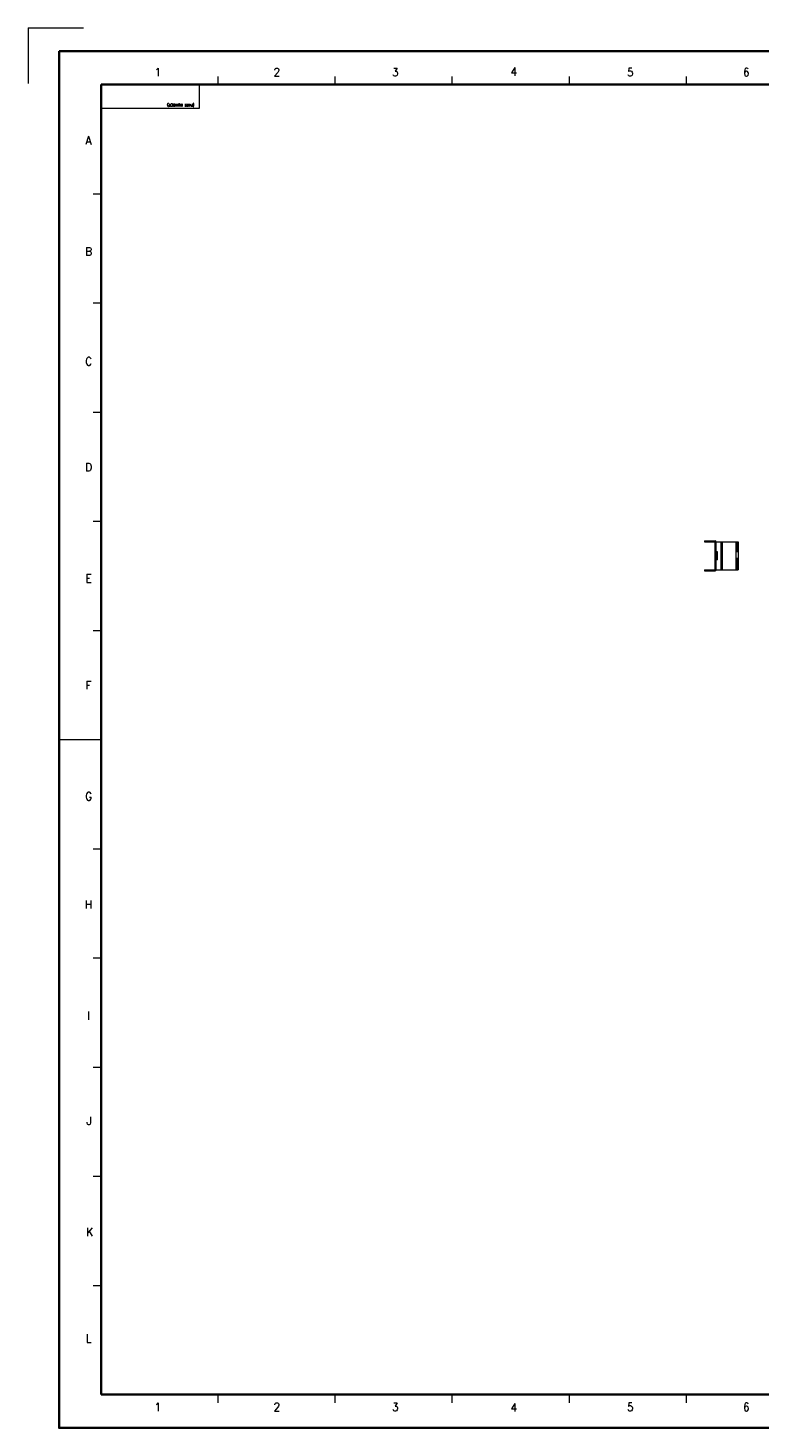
# Model space of a CAD drawing. Header units: millimetres. Extents: x 4065 to 8083, y -652 to 5416.
# Tile 1 of 256: x 4131 to 4446, y -643 to -39. Entities that reach past the tile are written whole.
import ezdxf
from ezdxf.enums import TextEntityAlignment as Align

# ---------------------------------------------------------------- set-up
doc = ezdxf.new("R2010")
doc.units = ezdxf.units.MM
doc.header["$LTSCALE"] = 0.8
doc.linetypes.add('CENTER', pattern=[50.8, 31.75, -6.35, 6.35, -6.35])
doc.linetypes.add('HIDDEN', pattern=[9.525, 6.35, -3.175])
doc.layers.get('0').update_dxf_attribs({"linetype": 'CONTINUOUS', "lineweight": 0})
doc.layers.add('1', color=2, linetype='CENTER', lineweight=0)
doc.layers.add('3', color=5, linetype='HIDDEN', lineweight=0)
doc.styles.get("Standard").update_dxf_attribs({"font": 'romans.shx', "width": 0.8, "oblique": 5, "bigfont": 'whgtxt.shx'})

msp = doc.modelspace()

# ---------------------------------------------------------------- linework, layer by layer
at = {"color": 7, "linetype": 'Continuous'}
for p, q in [((4212.785, -63.322), (4212.785, -59.794)), ((4263.232, -63.322), (4263.232, -59.794)), ((4313.678, -63.322), (4313.678, -59.794)), ((4364.124, -63.322), (4364.124, -59.794)), ((4414.57, -63.322), (4414.57, -59.794)), ((4162.339, -63.322), (4204.672, -63.322)), ((4162.339, -73.482), (4162.339, -63.322)), ((4204.672, -73.482), (4204.672, -63.322)), ((4162.339, -73.482), (4204.672, -73.482)), ((4158.812, -110.417), (4162.339, -110.417)), ((4158.812, -157.512), (4162.339, -157.512)), ((4158.812, -204.607), (4162.339, -204.607)), ((4158.812, -251.702), (4162.339, -251.702)), ((4158.812, -298.797), (4162.339, -298.797)), ((4144.701, -345.891), (4162.339, -345.891)), ((4158.812, -392.986), (4162.339, -392.986)), ((4158.812, -440.081), (4162.339, -440.081)), ((4158.812, -487.176), (4162.339, -487.176)), ((4158.812, -534.271), (4162.339, -534.271)), ((4158.812, -581.366), (4162.339, -581.366)), ((4212.785, -631.988), (4212.785, -628.461)), ((4263.232, -631.988), (4263.232, -628.461)), ((4313.678, -631.988), (4313.678, -628.461)), ((4364.124, -631.988), (4364.124, -628.461)), ((4414.57, -631.988), (4414.57, -628.461))]:
    msp.add_line(p, q, dxfattribs=at)
at = {"color": 7, "linetype": 'Continuous', "lineweight": 35}
for p, q in [((4162.339, -628.461), (4162.339, -63.322)), ((4162.339, -63.322), (4969.479, -63.322)), ((4162.339, -628.461), (4969.479, -628.461))]:
    msp.add_line(p, q, dxfattribs=at)
for p, q in [((4422.446, -260.09), (4422.446, -260.59)), ((4422.446, -260.09), (4426.946, -260.09)), ((4422.446, -260.59), (4436.946, -260.59)), ((4422.946, -260.09), (4422.946, -260.59)), ((4426.946, -272.59), (4426.946, -260.59)), ((4427.446, -272.59), (4427.446, -260.59)), ((4429.446, -260.59), (4429.446, -272.59)), ((4429.946, -260.59), (4429.946, -272.59)), ((4435.946, -260.59), (4435.946, -272.59)), ((4436.946, -260.59), (4436.946, -272.59)), ((4422.446, -272.59), (4422.446, -273.09)), ((4422.446, -272.59), (4436.946, -272.59)), ((4422.446, -273.09), (4426.946, -273.09)), ((4422.946, -272.59), (4422.946, -273.09))]:
    msp.add_line(p, q)
msp.add_lwpolyline([(4144.145, -48.891), (4144.145, -642.891), (4984.145, -642.891), (4984.145, -48.891)], close=True, dxfattribs=at)
for centre, start, end in [((4426.946, -260.59), 0, 90), ((4426.946, -272.59), 270, 0)]:
    msp.add_arc(centre, 0.5, start, end)
at = {"layer": '1'}
for q in [(4154.719, -38.883), (4130.758, -62.844)]:
    msp.add_line((4130.758, -38.883), q, dxfattribs=at)
at = {"layer": '3'}
for p, q in [((4422.513, -260.09), (4422.513, -260.59)), ((4426.946, -260.59), (4426.946, -260.09)), ((4427.446, -263.59), (4426.946, -263.59)), ((4426.946, -267.79), (4426.946, -265.39)), ((4426.946, -265.39), (4427.946, -265.39)), ((4427.946, -264.89), (4427.446, -264.89)), ((4427.946, -268.29), (4427.946, -264.89)), ((4436.446, -272.59), (4436.446, -260.59)), ((4436.446, -262.59), (4436.946, -262.59)), ((4426.946, -267.79), (4427.946, -267.79)), ((4427.446, -269.59), (4426.946, -269.59)), ((4427.946, -268.29), (4427.446, -268.29)), ((4436.446, -270.59), (4436.946, -270.59)), ((4422.513, -272.59), (4422.513, -273.09)), ((4426.946, -272.59), (4426.946, -273.09))]:
    msp.add_line(p, q, dxfattribs=at)

# ---------------------------------------------------------------- texts
at = {"color": 7, "linetype": 'Continuous', "width": 0.933333}
for s, p in [('1', (4186.769, -57.962)), ('2', (4238.065, -57.962)), ('3', (4289.104, -57.962)), ('4', (4340.142, -57.704)), ('5', (4390.408, -57.962)), ('6', (4440.415, -57.962)), ('A', (4156.867, -87.348)), ('B', (4156.867, -135.293)), ('C', (4156.867, -182.723)), ('D', (4156.867, -228.348)), ('E', (4156.867, -276.293)), ('F', (4156.867, -322.434)), ('G', (4156.867, -370.38)), ('H', (4156.867, -417.036)), ('I', (4156.867, -464.982)), ('J', (4157.125, -510.349)), ('K', (4157.383, -558.294)), ('L', (4156.867, -604.178)), ('1', (4186.769, -633.821)), ('2', (4238.065, -633.821)), ('3', (4289.104, -633.821)), ('4', (4340.142, -634.079)), ('5', (4390.408, -633.821)), ('6', (4440.415, -633.821))]:
    msp.add_text(s, height=3.528, dxfattribs=at).set_placement(p, align=Align.MIDDLE_CENTER)
msp.add_text('(PART NUMBER)', height=1.17761, rotation=180, dxfattribs=at).set_placement((4190.755, -72.724), align=Align.TOP_RIGHT)

doc.saveas('drawing.dxf')
